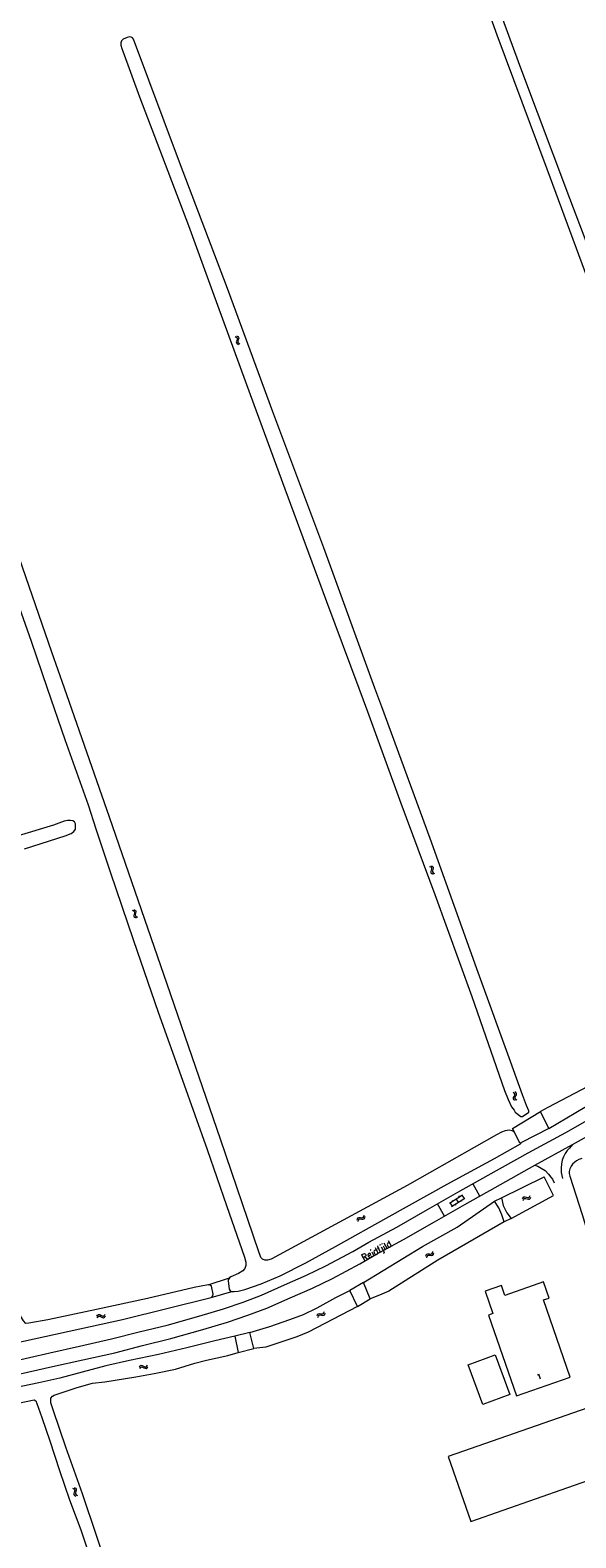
# Model space of a CAD drawing. Header units: metres. Extents: x 189705 to 199106, y 581686 to 588448.
# Tile 125 of 256: x 192137 to 192298, y 587749 to 588194. Entities that reach past the tile are written whole.
import ezdxf

# ---------------------------------------------------------------- set-up
doc = ezdxf.new("R2010")
doc.units = ezdxf.units.M
doc.layers.add('B-WA-OG-GBKN-G', color=7, linetype='Continuous', lineweight=18)
doc.styles.add('Style-STANDARD', font='STANDARD.shx')

msp = doc.modelspace()

# ---------------------------------------------------------------- linework, layer by layer
at = {"layer": 'B-WA-OG-GBKN-G'}
for p, q in [((192197.241, 588103.713), (192197.606, 588103.531)), ((192197.606, 588103.531), (192197.827, 588103.289)), ((192197.737, 588102.565), (192197.615, 588102.176)), ((192197.698, 588103.908), (192198.064, 588103.729)), ((192197.853, 588102.963), (192197.737, 588102.565)), ((192197.827, 588103.289), (192197.853, 588102.963)), ((192198.064, 588103.729), (192198.286, 588103.489)), ((192198.193, 588102.762), (192198.074, 588102.371)), ((192198.312, 588103.151), (192198.193, 588102.762)), ((192198.286, 588103.489), (192198.312, 588103.151)), ((192197.615, 588102.176), (192197.637, 588101.847)), ((192197.637, 588101.847), (192197.865, 588101.598)), ((192197.865, 588101.598), (192198.232, 588101.417)), ((192198.074, 588102.371), (192198.096, 588102.043)), ((192198.096, 588102.043), (192198.322, 588101.793)), ((192198.322, 588101.793), (192198.688, 588101.613)), ((192254.591, 587947.458), (192254.961, 587947.287)), ((192254.961, 587947.287), (192255.189, 587947.052)), ((192255.041, 587947.667), (192255.413, 587947.499)), ((192255.189, 587947.052), (192255.225, 587946.727)), ((192255.413, 587947.499), (192255.642, 587947.266)), ((192255.678, 587946.929), (192255.571, 587946.537)), ((192255.642, 587947.266), (192255.678, 587946.929)), ((192255.121, 587946.326), (192255.012, 587945.933)), ((192255.012, 587945.933), (192255.044, 587945.605)), ((192255.044, 587945.605), (192255.28, 587945.363)), ((192255.225, 587946.727), (192255.121, 587946.326)), ((192255.28, 587945.363), (192255.652, 587945.194)), ((192255.571, 587946.537), (192255.464, 587946.143)), ((192255.464, 587946.143), (192255.497, 587945.815)), ((192255.497, 587945.815), (192255.73, 587945.573)), ((192255.73, 587945.573), (192256.102, 587945.403)), ((192166.904, 587934.509), (192167.278, 587934.349)), ((192167.278, 587934.349), (192167.513, 587934.12)), ((192167.348, 587934.73), (192167.724, 587934.573)), ((192167.557, 587933.796), (192167.465, 587933.392)), ((192167.513, 587934.12), (192167.557, 587933.796)), ((192167.724, 587934.573), (192167.96, 587934.346)), ((192167.909, 587933.615), (192167.813, 587933.218)), ((192168.005, 587934.01), (192167.909, 587933.615)), ((192167.96, 587934.346), (192168.005, 587934.01)), ((192167.465, 587933.392), (192167.366, 587932.996)), ((192167.366, 587932.996), (192167.408, 587932.67)), ((192167.408, 587932.67), (192167.649, 587932.434)), ((192167.649, 587932.434), (192168.026, 587932.275)), ((192167.813, 587933.218), (192167.854, 587932.892)), ((192167.854, 587932.892), (192168.094, 587932.656)), ((192168.094, 587932.656), (192168.47, 587932.496)), ((192279.601, 587880.594), (192279.263, 587880.824)), ((192279.789, 587880.315), (192279.601, 587880.594)), ((192280.08, 587880.723), (192279.742, 587880.954)), ((192279.766, 587879.987), (192279.789, 587880.315)), ((192280.271, 587880.445), (192280.08, 587880.723)), ((192280.247, 587880.117), (192280.271, 587880.445)), ((192279.399, 587878.91), (192279.421, 587879.248)), ((192279.586, 587878.642), (192279.399, 587878.91)), ((192279.421, 587879.248), (192279.593, 587879.617)), ((192279.923, 587878.413), (192279.586, 587878.642)), ((192279.593, 587879.617), (192279.766, 587879.987)), ((192279.882, 587879.045), (192279.902, 587879.37)), ((192280.067, 587878.773), (192279.882, 587879.045)), ((192279.902, 587879.37), (192280.073, 587879.748)), ((192280.403, 587878.543), (192280.067, 587878.773)), ((192280.073, 587879.748), (192280.247, 587880.117)), ((192260.455, 587848.165), (192264.336, 587850.634)), ((192261.099, 587847.153), (192264.98, 587849.622)), ((192261.266, 587849.037), (192261.427, 587848.783)), ((192262.395, 587849.4), (192263.039, 587848.387)), ((192263.204, 587850.27), (192263.365, 587850.017)), ((192264.167, 587850.527), (192264.811, 587849.515)), ((192282.044, 587849.357), (192282.216, 587849.726)), ((192282.216, 587849.726), (192282.453, 587849.952)), ((192282.246, 587848.903), (192282.422, 587849.271)), ((192282.422, 587849.271), (192282.661, 587849.496)), ((192282.453, 587849.952), (192282.79, 587849.984)), ((192282.661, 587849.496), (192282.985, 587849.527)), ((192282.79, 587849.984), (192283.181, 587849.871)), ((192282.985, 587849.527), (192283.386, 587849.418)), ((192283.181, 587849.871), (192283.574, 587849.758)), ((192283.386, 587849.418), (192283.777, 587849.303)), ((192283.574, 587849.758), (192283.901, 587849.786)), ((192283.777, 587849.303), (192284.105, 587849.331)), ((192283.901, 587849.786), (192284.147, 587850.016)), ((192284.105, 587849.331), (192284.35, 587849.563)), ((192284.147, 587850.016), (192284.322, 587850.386)), ((192284.35, 587849.563), (192284.525, 587849.933)), ((192235.193, 587844.2), (192235.287, 587844.598)), ((192260.623, 587848.272), (192261.268, 587847.26)), ((192262.155, 587847.825), (192262.316, 587847.572)), ((192263.925, 587848.951), (192264.086, 587848.698)), ((192233.27, 587843.121), (192233.363, 587843.517)), ((192233.363, 587843.517), (192233.548, 587843.787)), ((192233.548, 587843.787), (192233.871, 587843.888)), ((192233.562, 587842.719), (192233.658, 587843.115)), ((192233.658, 587843.115), (192233.845, 587843.384)), ((192233.845, 587843.384), (192234.157, 587843.482)), ((192233.871, 587843.888), (192234.277, 587843.858)), ((192234.157, 587843.482), (192234.571, 587843.457)), ((192234.277, 587843.858), (192234.684, 587843.829)), ((192234.571, 587843.457), (192234.978, 587843.426)), ((192234.684, 587843.829), (192235, 587843.924)), ((192234.978, 587843.426), (192235.293, 587843.521)), ((192235, 587843.924), (192235.193, 587844.2)), ((192235.293, 587843.521), (192235.485, 587843.798)), ((192235.485, 587843.798), (192235.579, 587844.196)), ((192253.54, 587832.448), (192253.64, 587832.843)), ((192253.64, 587832.843), (192253.829, 587833.11)), ((192253.824, 587832.041), (192253.927, 587832.436)), ((192253.829, 587833.11), (192254.154, 587833.205)), ((192253.927, 587832.436), (192254.119, 587832.702)), ((192254.119, 587832.702), (192254.432, 587832.793)), ((192254.154, 587833.205), (192254.559, 587833.168)), ((192254.432, 587832.793), (192254.846, 587832.762)), ((192254.559, 587833.168), (192254.966, 587833.132)), ((192254.846, 587832.762), (192255.252, 587832.723)), ((192254.966, 587833.132), (192255.283, 587833.221)), ((192255.252, 587832.723), (192255.569, 587832.812)), ((192255.283, 587833.221), (192255.481, 587833.493)), ((192255.481, 587833.493), (192255.583, 587833.889)), ((192255.569, 587832.812), (192255.766, 587833.086)), ((192255.766, 587833.086), (192255.867, 587833.482)), ((192156.457, 587814.808), (192156.71, 587815.127)), ((192156.551, 587814.32), (192156.806, 587814.638)), ((192156.71, 587815.127), (192156.992, 587815.293)), ((192156.806, 587814.638), (192157.09, 587814.802)), ((192156.992, 587815.293), (192157.327, 587815.247)), ((192157.09, 587814.802), (192157.413, 587814.758)), ((192157.327, 587815.247), (192157.682, 587815.048)), ((192157.413, 587814.758), (192157.778, 587814.56)), ((192157.682, 587815.048), (192158.039, 587814.849)), ((192157.778, 587814.56), (192158.133, 587814.359)), ((192158.039, 587814.849), (192158.364, 587814.801)), ((192158.133, 587814.359), (192158.458, 587814.311)), ((192158.364, 587814.801), (192158.656, 587814.968)), ((192158.458, 587814.311), (192158.75, 587814.48)), ((192158.656, 587814.968), (192158.911, 587815.288)), ((192158.75, 587814.48), (192159.004, 587814.8)), ((192221.452, 587814.882), (192221.585, 587815.267)), ((192221.585, 587815.267), (192221.797, 587815.516)), ((192221.701, 587814.452), (192221.837, 587814.836)), ((192221.797, 587815.516), (192222.129, 587815.583)), ((192221.837, 587814.836), (192222.051, 587815.085)), ((192222.051, 587815.085), (192222.371, 587815.149)), ((192222.129, 587815.583), (192222.53, 587815.511)), ((192222.371, 587815.149), (192222.78, 587815.082)), ((192222.53, 587815.511), (192222.932, 587815.441)), ((192222.78, 587815.082), (192223.182, 587815.009)), ((192222.932, 587815.441), (192223.255, 587815.503)), ((192223.182, 587815.009), (192223.505, 587815.071)), ((192223.255, 587815.503), (192223.475, 587815.757)), ((192223.475, 587815.757), (192223.611, 587816.143)), ((192223.505, 587815.071), (192223.724, 587815.327)), ((192223.724, 587815.327), (192223.86, 587815.713)), ((192169, 587799.811), (192169.242, 587800.138)), ((192169.242, 587800.138), (192169.519, 587800.314)), ((192169.519, 587800.314), (192169.856, 587800.278)), ((192169.856, 587800.278), (192170.217, 587800.09)), ((192170.217, 587800.09), (192170.579, 587799.903)), ((192171.193, 587800.043), (192171.437, 587800.37)), ((192169.11, 587799.326), (192169.354, 587799.652)), ((192169.354, 587799.652), (192169.633, 587799.826)), ((192169.633, 587799.826), (192169.957, 587799.792)), ((192169.957, 587799.792), (192170.328, 587799.606)), ((192170.328, 587799.606), (192170.689, 587799.416)), ((192170.579, 587799.903), (192170.906, 587799.866)), ((192170.689, 587799.416), (192171.016, 587799.379)), ((192170.906, 587799.866), (192171.193, 587800.043)), ((192171.016, 587799.379), (192171.302, 587799.558)), ((192171.302, 587799.558), (192171.546, 587799.886)), ((192149.326, 587764.053), (192149.688, 587763.867)), ((192149.807, 587762.899), (192149.681, 587762.511)), ((192149.681, 587762.511), (192149.7, 587762.183)), ((192149.688, 587763.867), (192149.906, 587763.621)), ((192149.7, 587762.183), (192149.924, 587761.931)), ((192149.785, 587764.242), (192150.148, 587764.059)), ((192149.928, 587763.296), (192149.807, 587762.899)), ((192149.906, 587763.621), (192149.928, 587763.296)), ((192149.924, 587761.931), (192150.289, 587761.746)), ((192150.265, 587763.091), (192150.142, 587762.701)), ((192150.142, 587762.701), (192150.161, 587762.373)), ((192150.148, 587764.059), (192150.368, 587763.816)), ((192150.161, 587762.373), (192150.383, 587762.121)), ((192150.39, 587763.478), (192150.265, 587763.091)), ((192150.368, 587763.816), (192150.39, 587763.478)), ((192150.383, 587762.121), (192150.748, 587761.935))]:
    msp.add_line(p, q, dxfattribs=at)
at = {"layer": 'B-WA-OG-GBKN-G', "flags": 128}
for points in [[(192262.764, 588225.49), (192274.484, 588192.722), (192289.244, 588153.211), (192304.542, 588111.73), (192317.618, 588077.576), (192328.3, 588047.933), (192337.989, 588023.052), (192346.518, 588000)], [(192350.065, 588000), (192341.625, 588023.233), (192327.372, 588060.721), (192309.336, 588109.224), (192295.979, 588144.422), (192281.551, 588182.883), (192269.988, 588214.574)], [(192238.515, 588000), (192223.427, 588041.432), (192208.358, 588081.559), (192195.021, 588117.937), (192180.878, 588155.125), (192167.328, 588191.403), (192166.995, 588191.857), (192166.588, 588192.062), (192166.09, 588192.077), (192165.429, 588191.973), (192164.277, 588191.414), (192163.735, 588190.903), (192163.593, 588190.327), (192163.564, 588189.675), (192163.828, 588188.712), (192164.161, 588187.854), (192169.098, 588174.443)], [(192146.944, 588000), (192143.213, 588010.678), (192127.704, 588055.113), (192110.491, 588103.627), (192094.563, 588148.459), (192086.467, 588171.61), (192086.297, 588172.346), (192086.453, 588173.216), (192086.84, 588173.777), (192087.67, 588174.26)], [(192169.098, 588174.443), (192175.863, 588156.622), (192183.5, 588136.488), (192190.558, 588117.062), (192201.722, 588086.619), (192211.88, 588058.784), (192224.256, 588025.553), (192233.75, 588000)], [(192129.49, 588035.357), (192137.114, 588013.871), (192141.861, 588000)], [(192141.861, 588000), (192147.048, 587984.841), (192153.953, 587965.595), (192156.183, 587958.581), (192160.381, 587945.899), (192167.313, 587925.586), (192174.514, 587904.432), (192181.717, 587884.397), (192188.986, 587863.94), (192194.761, 587847.411), (192200.055, 587832.233), (192200.445, 587830.716), (192200.415, 587829.782), (192200.104, 587828.877), (192199.583, 587828.19)], [(192279.651, 587869.02), (192278.954, 587869.472), (192278.07, 587869.664), (192276.918, 587869.442), (192275.859, 587869.048), (192274.404, 587868.307), (192248.014, 587853.327), (192207.877, 587831.575), (192206.817, 587831.276), (192206.03, 587831.298), (192205.364, 587831.588), (192204.888, 587832.136), (192204.678, 587832.691), (192204.245, 587833.746), (192192.974, 587867.028), (192177.244, 587912.724), (192160.221, 587962.004), (192146.944, 588000)], [(192233.75, 588000), (192236.312, 587993.106), (192246.12, 587966.116), (192256.132, 587939.127), (192267.053, 587909.055), (192276.732, 587881.31), (192277.784, 587878.7), (192278.83, 587876.585), (192279.572, 587875.51), (192279.922, 587875.003), (192281.518, 587873.689), (192282.079, 587873.666), (192283.95, 587874.939), (192283.902, 587875.355), (192283.168, 587876.887), (192282.017, 587880.056), (192278.504, 587889.956), (192268.958, 587916.115), (192254.794, 587955.653), (192240.53, 587994.467), (192238.515, 588000)], [(192135.086, 587952.631), (192147.114, 587956.47), (192148.893, 587957.179), (192149.643, 587957.777), (192150.135, 587958.482), (192150.219, 587959.364), (192150.131, 587960.015), (192149.867, 587960.624), (192149.381, 587960.929), (192148.649, 587961.035), (192147.858, 587960.963), (192146.873, 587960.762), (192143.637, 587959.645), (192117.941, 587951.851)], [(192375.942, 587923.964), (192364.822, 587917.857), (192344.482, 587906.6), (192322.207, 587894.056), (192301.338, 587882.568), (192289.469, 587876.332), (192287.35, 587875.192)], [(192289.761, 587870.125), (192313.732, 587884.265), (192377.445, 587920.366)], [(192130.609, 587801.266), (192142.554, 587803.996), (192151.379, 587805.927), (192160.814, 587808.071), (192168.971, 587810.17), (192177.231, 587812.193), (192186.541, 587814.822), (192193.819, 587817.001), (192199.646, 587818.957), (192205.046, 587820.989), (192211.857, 587823.994), (192218.359, 587826.886), (192224.061, 587829.604), (192232.022, 587833.875), (192236.71, 587836.592), (192244.933, 587841.038), (192254.053, 587846.227), (192262.935, 587851.384), (192271.937, 587856.361), (192283.666, 587862.972), (192294.792, 587869.014), (192306.071, 587875.371)], [(192131.688, 587797.255), (192143.409, 587799.935), (192152.325, 587801.886), (192161.778, 587804.034), (192169.986, 587806.146), (192178.293, 587808.18), (192187.702, 587810.837), (192195.046, 587813.036), (192201.041, 587815.048), (192206.606, 587817.141), (192213.503, 587820.184), (192220.068, 587823.104), (192225.946, 587825.905), (192234.053, 587830.255), (192238.736, 587832.969), (192246.92, 587837.394), (192256.105, 587842.62), (192264.984, 587847.774), (192273.937, 587852.724), (192285.68, 587859.343), (192296.806, 587865.385), (192308.062, 587871.73)], [(192279.11, 587870.113), (192287.35, 587875.192)], [(192289.761, 587870.125), (192287.35, 587875.192)], [(192279.651, 587869.02), (192279.11, 587870.113)], [(192281.256, 587865.781), (192279.651, 587869.02)], [(192289.761, 587870.125), (192281.7, 587866.008)], [(192196.259, 587822.075), (192196.94, 587822.046), (192198.119, 587822.156), (192200.136, 587822.65), (192204.92, 587824.359), (192210.535, 587826.691), (192218.154, 587830.508), (192226.92, 587835.319), (192242.673, 587844.165), (192259.78, 587853.752), (192273.748, 587861.34), (192281.459, 587865.662), (192281.7, 587866.008)], [(192281.7, 587866.008), (192281.256, 587865.781)], [(192296.806, 587865.385), (192295.879, 587864.379), (192295.21, 587863.65), (192294.589, 587862.743), (192294.12, 587861.757), (192293.778, 587860.796), (192293.536, 587859.731), (192293.445, 587858.487), (192293.48, 587857.215), (192293.839, 587855.381)], [(192285.68, 587859.343), (192286.54, 587859.002), (192287.524, 587858.482), (192288.735, 587857.73), (192289.713, 587856.651), (192290.44, 587855.803), (192290.89, 587855.188), (192291.36, 587854.14)], [(192299.551, 587861.26), (192298.633, 587860.966), (192297.993, 587860.592), (192297.455, 587860.217), (192296.813, 587859.615), (192296.348, 587859.011), (192296.034, 587858.303), (192295.821, 587857.492), (192295.839, 587856.831), (192296.033, 587856.092), (192299.607, 587844.815), (192302.199, 587836.345)], [(192269.463, 587850.175), (192267.438, 587853.747)], [(192275.857, 587849.652), (192288.426, 587855.85)], [(192291.2, 587850.395), (192288.426, 587855.85)], [(192273.758, 587848.757), (192275.857, 587849.652)], [(192275.857, 587849.652), (192276.325, 587847.44), (192277.401, 587845.274), (192278.655, 587843.627)], [(192278.655, 587843.627), (192291.2, 587850.395)], [(192235.109, 587824.701), (192252.576, 587835.378), (192262.731, 587841.091), (192273.758, 587848.757)], [(192259.024, 587844.256), (192256.939, 587847.933)], [(192276.601, 587842.574), (192275.931, 587844.696), (192275.103, 587846.75), (192273.758, 587848.757)], [(192276.601, 587842.574), (192257.069, 587831.283), (192242.58, 587822.125), (192239.852, 587820.985), (192237.088, 587819.918)], [(192278.655, 587843.627), (192276.601, 587842.574)], [(192199.583, 587828.19), (192198.247, 587827.337), (192196.023, 587826.38), (192195.594, 587826.121)], [(192189.28, 587824.073), (192185.22, 587823.216), (192171.435, 587819.999), (192156.364, 587816.733), (192142.033, 587813.71), (192136.426, 587812.704), (192135.513, 587812.68), (192134.821, 587813.458), (192133.637, 587815.392)], [(192189.28, 587824.073), (192195.594, 587826.121)], [(192190.228, 587820.334), (192190.618, 587820.725), (192190.777, 587821.253), (192190.245, 587823.662), (192189.946, 587823.959), (192189.28, 587824.073)], [(192195.594, 587826.121), (192195.234, 587825.553), (192195.206, 587825.265), (192195.502, 587822.744), (192195.796, 587822.28), (192196.259, 587822.075)], [(192201.589, 587809.983), (192207.527, 587811.758), (192213.434, 587813.797), (192217.4, 587815.317), (192221.5, 587817.242), (192226.937, 587820.288), (192231.094, 587822.33)], [(192235.109, 587824.701), (192231.094, 587822.33)], [(192233.32, 587817.672), (192231.094, 587822.33)], [(192237.088, 587819.918), (192235.109, 587824.701)], [(192280.27, 587791.276), (192296.142, 587796.774), (192288.241, 587819.583), (192289.86, 587820.143), (192288.218, 587824.882), (192276.843, 587820.942), (192275.828, 587823.872), (192270.999, 587822.199), (192273.305, 587815.542), (192272.019, 587815.096), (192280.27, 587791.276)], [(192118.182, 587803.737), (192128.527, 587806.076), (192163.989, 587813.857), (192190.228, 587820.334)], [(192190.228, 587820.334), (192196.259, 587822.075)], [(192233.32, 587817.672), (192237.088, 587819.918)], [(192233.32, 587817.672), (192218.774, 587810.097), (192215.422, 587808.726), (192211.898, 587807.503), (192206.323, 587805.673), (192202.821, 587805.24)], [(192201.589, 587809.983), (192197.168, 587808.915)], [(192202.821, 587805.24), (192201.589, 587809.983)], [(192197.168, 587808.915), (192191.277, 587807.509), (192182.99, 587805.421), (192174.677, 587803.536), (192166.07, 587801.769), (192159.158, 587800.155), (192152.174, 587798.28), (192145.529, 587796.515), (192139.324, 587795.11), (192132.298, 587793.641)], [(192197.168, 587808.915), (192198.19, 587804.046)], [(192198.19, 587804.046), (192202.821, 587805.24)], [(192160.537, 587737.695), (192156.462, 587749.794), (192152.231, 587762.442), (192147.336, 587776.205), (192143.637, 587786.863), (192142.929, 587789.279), (192142.919, 587790.627), (192143.346, 587791.221), (192143.896, 587791.482), (192150.639, 587793.802), (192155.156, 587795.015), (192158.866, 587795.465), (192161.838, 587795.936), (192167.93, 587796.865), (192173.349, 587797.873), (192179.659, 587799.213), (192185.4, 587800.928), (192188.817, 587801.823), (192195.153, 587803.222), (192198.19, 587804.046)], [(192270.298, 587788.76), (192265.972, 587800.455), (192273.957, 587803.408), (192278.283, 587791.713), (192270.298, 587788.76)], [(192133.214, 587789.183), (192137.966, 587790.082), (192138.443, 587789.825), (192138.768, 587789.033), (192140.257, 587784.876), (192142.57, 587777.982), (192145.469, 587769.294), (192148.433, 587760.658), (192151.71, 587751.773), (192154.388, 587743.865), (192157.097, 587735.373), (192160.425, 587725.52), (192163.603, 587716.341), (192166.938, 587706.521), (192170.038, 587697.315), (192173.236, 587688.045)], [(192307.811, 587790.049), (192260.137, 587773.393), (192266.813, 587754.285), (192314.487, 587770.942)]]:
    msp.add_lwpolyline(points, dxfattribs=at)

# ---------------------------------------------------------------- texts
at = {"layer": 'B-WA-OG-GBKN-G', "style": 'Style-STANDARD'}
for s, height, rotation, p in [('Reidfjild', 2, 28.2309, (192235.215, 587830.98)), ('1', 1.6, 19.08724, (192286.596, 587796.096))]:
    msp.add_text(s, height=height, rotation=rotation, dxfattribs=at).set_placement(p)

doc.saveas('drawing.dxf')
